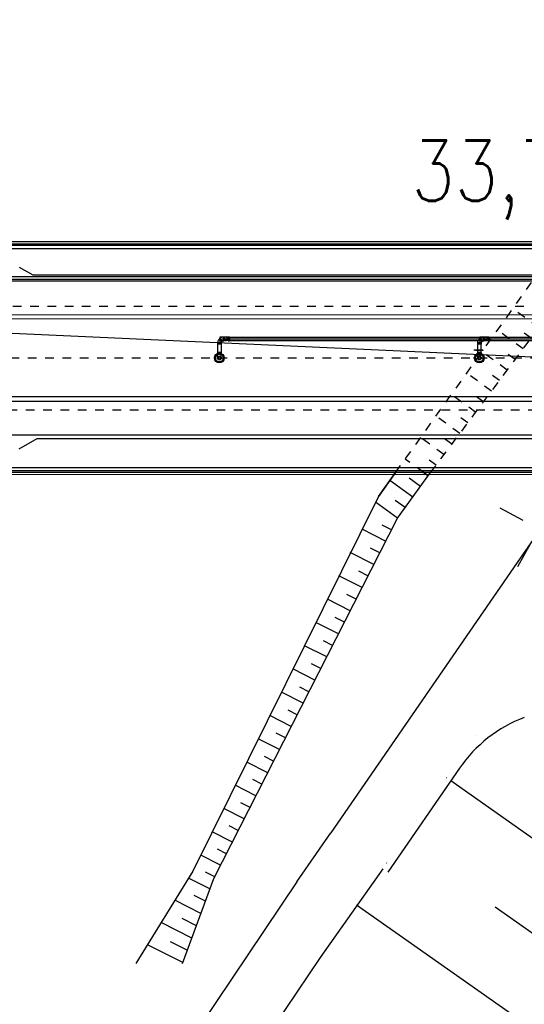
# Model space of a CAD drawing. Extents: x 0 to 1135, y 0 to 420.
# Tile 27 of 79: x 516 to 545, y 142 to 199. Entities that reach past the tile are written whole.
import ezdxf

# ---------------------------------------------------------------- set-up
doc = ezdxf.new("R2010")
doc.units = 0
doc.header["$LTSCALE"] = 2
doc.header["$MEASUREMENT"] = 0
for name, pattern in [('ACAD_ISO03W100', [0.5, 0.25, -0.25]), ('ACAD_ISO10W100W', [0.5, 0.25, -0.25]), ('AUSGEZOGEN', [0])]:
    doc.linetypes.add(name, pattern=pattern)
doc.layers.get('0').update_dxf_attribs({"color": 8, "linetype": 'AUSGEZOGEN'})
for name, color, linetype in [('Andere_Planungen', 15, 'CONTINUOUS'), ('Bahnachse', 7, 'CONTINUOUS'), ('Bestand', 8, 'CONTINUOUS'), ('BOESCHG', 8, 'AUSGEZOGEN'), ('FBRTOP', 8, 'AUSGEZOGEN'), ('Gleisachse', 7, 'CONTINUOUS'), ('GRENZL', 8, 'AUSGEZOGEN'), ('Ingenieurbauwerke', 15, 'CONTINUOUS'), ('NETZ', 250, 'AUSGEZOGEN')]:
    doc.layers.add(name, color=color, linetype=linetype)
doc.styles.add('ROMANS', font='romans.shx', dxfattribs={"width": 0.8})

# ---------------------------------------------------------------- blocks, each defined once
blk = doc.blocks.new('IKR')
at = {"color": 0}
for p, q in [((0, 1), (0, 2.5)), ((-2.5, 0), (-1, 0)), ((1, 0), (2.5, 0)), ((0, -2.5), (0, -1))]:
    blk.add_line(p, q, dxfattribs=at)
blk.add_circle((0, 0), 0.05, dxfattribs=at)
blk.add_point((0, 0), dxfattribs=at)

msp = doc.modelspace()

# ---------------------------------------------------------------- linework, layer by layer
at = {"layer": 'Andere_Planungen', "linetype": 'Continuous'}
for p, q in [((539.397, 172.168), (539.115, 172.374)), ((547.307, 171.187), (544.552, 167.191)), ((544.552, 167.191), (533.779, 151.559)), ((541.21, 155.293), (537.072, 149.289))]:
    msp.add_line(p, q, dxfattribs=at)
msp.add_arc((547.797, 150.753), 8, 110.8212, 145.4232, dxfattribs=at)
at = {"layer": 'Bahnachse', "linetype": 'ACAD_ISO10W100W'}
msp.add_line((468.305, 179.002), (556.111, 178.999), dxfattribs=at)
at = {"layer": 'Bestand', "linetype": 'ACAD_ISO03W100'}
for p, q in [((537.526, 172.374), (546.992, 185.624)), ((539.547, 172.374), (549.442, 185.623)), ((545.798, 180.745), (544.292, 181.844)), ((544.886, 179.523), (543.405, 180.603)), ((545.342, 180.134), (544.629, 180.654)), ((543.973, 178.301), (542.518, 179.362)), ((544.429, 178.912), (543.723, 179.427)), ((543.06, 177.079), (541.632, 178.121)), ((543.517, 177.69), (542.817, 178.2)), ((542.604, 176.468), (541.911, 176.973)), ((542.148, 175.857), (540.745, 176.88)), ((541.235, 174.634), (539.858, 175.639)), ((541.691, 175.246), (541.006, 175.746)), ((540.311, 173.421), (538.972, 174.398)), ((540.76, 174.037), (540.091, 174.525)), ((539.158, 172.374), (538.085, 173.157)), ((539.861, 172.805), (539.202, 173.286))]:
    msp.add_line(p, q, dxfattribs=at)
at = {"layer": 'Bestand', "linetype": 'Continuous'}
for p, q in [((536.53, 171.004), (537.526, 172.374)), ((537.526, 172.374), (536.53, 171.004)), ((537.629, 169.745), (539.547, 172.374)), ((539.412, 172.189), (539.158, 172.374)), ((538.513, 170.957), (537.194, 171.919)), ((538.962, 171.573), (538.303, 172.054)), ((536.53, 171.004), (525.822, 149.354)), ((537.629, 169.745), (536.363, 170.668)), ((538.071, 170.351), (537.505, 170.764)), ((527.033, 148.917), (537.629, 169.745)), ((536.949, 168.408), (535.588, 169.1)), ((537.289, 169.076), (536.76, 169.346)), ((536.609, 167.74), (536.08, 168.009)), ((536.269, 167.071), (534.908, 167.763)), ((535.929, 166.403), (535.399, 166.672)), ((535.588, 165.734), (534.258, 166.411)), ((534.908, 164.397), (533.593, 165.066)), ((535.248, 165.066), (534.719, 165.335)), ((534.568, 163.729), (534.039, 163.998)), ((534.228, 163.06), (532.928, 163.722)), ((533.548, 161.723), (532.263, 162.377)), ((533.888, 162.392), (533.359, 162.661)), ((532.868, 160.386), (531.598, 161.032)), ((533.208, 161.055), (532.679, 161.324)), ((532.528, 159.718), (531.999, 159.987)), ((532.188, 159.049), (530.933, 159.688)), ((531.508, 157.712), (530.268, 158.343)), ((531.848, 158.381), (531.319, 158.65)), ((531.168, 157.044), (530.638, 157.313)), ((542.185, 157.189), (542.177, 157.194)), ((530.827, 156.376), (529.603, 156.999)), ((530.487, 155.707), (529.958, 155.976)), ((530.147, 155.039), (528.938, 155.654)), ((540.462, 154.733), (540.452, 154.74)), ((529.467, 153.702), (528.273, 154.309)), ((529.807, 154.37), (529.278, 154.639)), ((552.26, 146.439), (540.706, 154.561)), ((529.127, 153.033), (528.598, 153.302)), ((528.787, 152.365), (527.608, 152.965)), ((528.447, 151.696), (527.918, 151.965)), ((538.739, 152.277), (538.726, 152.286)), ((528.107, 151.028), (526.943, 151.62)), ((531.823, 148.728), (533.779, 151.559)), ((527.427, 149.691), (526.278, 150.275)), ((527.767, 150.359), (527.238, 150.629)), ((537.016, 149.821), (537.001, 149.832)), ((525.822, 149.354), (522.543, 144.009)), ((527.087, 149.022), (526.558, 149.292)), ((536.783, 149.489), (533.182, 144.357)), ((531.823, 148.728), (523.228, 135.93)), ((525.222, 144.009), (527.033, 148.917)), ((526.813, 148.32), (525.574, 148.95)), ((526.551, 147.612), (525.897, 147.945)), ((526.29, 146.903), (524.788, 147.668)), ((547.267, 138.948), (535.276, 147.377)), ((549.76, 142.696), (543.266, 147.261)), ((525.767, 145.486), (524.001, 146.385)), ((526.028, 146.195), (525.217, 146.608)), ((525.244, 144.069), (523.214, 145.102)), ((525.506, 144.778), (524.537, 145.271)), ((533.182, 144.357), (527.46, 135.93))]:
    msp.add_line(p, q, dxfattribs=at)
at = {"layer": 'BOESCHG'}
msp.add_lwpolyline([(240.26, 195.624, 0.000002), (211.79, 195.527, 0.000005), (200.503, 195.488, 0.000082)], format="xyb", dxfattribs=at)
at = {"layer": 'FBRTOP', "const_width": 0.5}
for points in [[(159.506, 218.371, 0.000005), (172.006, 218.371, 0.000002), (185.995, 218.371, 0.000002), (197.006, 218.371, 0.000005), (209.506, 218.371, -0.000006), (222.006, 218.371, -0.000002), (236.976, 218.371, -0.000002), (247.006, 218.371)], [(250.479, 222.371, -0.000002), (263.664, 222.37, -0.000002), (272.005, 222.37, -0.000033)], [(159.506, 222.371, 0.000005), (172.006, 222.371, 0.000002), (185.995, 222.371, 0.000002), (197.006, 222.371, 0.000005), (209.506, 222.371, -0.000006), (222.006, 222.371, -0.000002), (236.976, 222.371, -0.000003), (247.006, 222.371)], [(277.692, 222.37, -0.00001), (297.005, 222.366, -0.000009), (311.07, 222.363, -0.000011), (322.006, 222.36, -0.00004), (334.506, 222.355, 0.000056), (347.007, 222.351, 0.000011), (348.74, 222.351, -0.000027), (350.474, 222.35, -0.00003), (355.78, 222.348, -0.00001), (372.005, 222.341, -0.000005), (384.506, 222.336, 0.000013), (397.006, 222.33, 0.000004), (409.506, 222.325, -0.000007), (422.006, 222.32, -0.000002), (434.506, 222.314, 0.000003), (447.005, 222.309), (481.396, 222.294, 0)], [(277.691, 218.37, -0.00001), (297.005, 218.366, -0.000009), (311.07, 218.363, -0.000011), (322.005, 218.36, -0.00004), (334.505, 218.355, 0.000056), (347.005, 218.351, 0.000011), (348.739, 218.351, -0.000027), (350.473, 218.35, -0.00003), (355.779, 218.348, -0.00001), (372.004, 218.341, -0.000005), (384.504, 218.336, 0.000013), (397.004, 218.33, 0.000004), (409.504, 218.325, -0.000007), (422.005, 218.32, -0.000002), (434.504, 218.314, 0.000003), (447.004, 218.309), (478.458, 218.295, 0)], [(250.479, 218.371, -0.000002), (263.664, 218.37, -0.000003), (272.005, 218.37, -0.000033)]]:
    msp.add_lwpolyline(points, format="xyb", dxfattribs=at)
at = {"layer": 'Gleisachse', "linetype": 'Continuous'}
for p, q in [((469.82, 181.272), (569.923, 181.266)), ((469.82, 176.772), (569.922, 176.766))]:
    msp.add_line(p, q, dxfattribs=at)
at = {"layer": 'GRENZL'}
msp.add_line((590.362, 176.991), (452.878, 183.267), dxfattribs=at)
at = {"layer": 'Ingenieurbauwerke', "linetype": 'Continuous'}
for p, q in [((513.305, 185.601), (561.596, 185.598)), ((513.305, 185.511), (597.455, 185.506)), ((513.305, 185.726), (560.704, 185.723)), ((513.305, 185.326), (597.655, 185.321)), ((515.805, 184.25), (516.585, 183.8)), ((516.585, 183.8), (555.026, 183.798)), ((513.305, 183.701), (599.655, 183.695)), ((513.305, 183.551), (599.655, 183.545)), ((513.305, 183.451), (590.555, 183.446)), ((515.074, 181.501), (545.505, 181.499)), ((527.465, 179.867), (527.245, 179.867)), ((527.245, 179.867), (527.245, 179.79)), ((527.465, 179.79), (527.245, 179.79)), ((527.255, 179.891), (527.255, 179.269)), ((527.255, 179.831), (527.455, 179.831)), ((527.255, 179.826), (527.455, 179.826)), ((527.362, 180.089), (527.32, 180.047)), ((527.384, 180.125), (527.33, 180.071)), ((527.485, 179.915), (527.33, 180.071)), ((527.433, 180.018), (527.355, 179.941)), ((527.362, 180.089), (527.504, 179.948)), ((527.362, 180.089), (527.504, 179.948)), ((527.364, 180.091), (527.505, 179.949)), ((527.366, 180.093), (527.408, 180.135)), ((527.366, 180.093), (527.507, 179.951)), ((527.366, 180.093), (527.507, 179.951)), ((527.54, 179.97), (527.384, 180.125)), ((527.385, 180.2), (527.385, 180.112)), ((527.568, 180.2), (527.385, 180.2)), ((527.409, 180.21), (527.486, 180.21)), ((527.409, 180.21), (527.409, 180.136)), ((527.514, 180.1), (527.436, 180.022)), ((527.568, 180.2), (527.445, 180.2)), ((527.445, 180.2), (527.445, 180.165)), ((527.455, 179.891), (527.455, 179.269)), ((527.504, 179.948), (527.461, 179.905)), ((527.465, 179.867), (527.465, 179.79)), ((527.54, 179.97), (527.485, 179.915)), ((527.486, 180.21), (527.486, 180.185)), ((527.507, 179.951), (527.55, 179.994)), ((527.514, 180.1), (552.505, 180.098)), ((527.514, 180.1), (527.838, 180.1)), ((527.519, 180.198), (527.517, 180.197)), ((527.521, 180.199), (527.519, 180.198)), ((527.523, 180.2), (527.521, 180.199)), ((527.525, 180.201), (527.523, 180.2)), ((527.527, 180.201), (527.525, 180.201)), ((527.529, 180.202), (527.527, 180.201)), ((527.532, 180.203), (527.529, 180.202)), ((527.534, 180.203), (527.532, 180.203)), ((527.536, 180.203), (527.534, 180.203)), ((527.538, 180.204), (527.536, 180.203)), ((527.54, 180.204), (527.538, 180.204)), ((527.542, 180.204), (527.54, 180.204)), ((527.544, 180.204), (527.542, 180.204)), ((527.593, 180.204), (527.543, 180.204)), ((527.547, 180.204), (527.544, 180.204)), ((527.592, 179.989), (527.545, 179.989)), ((527.545, 179.989), (527.547, 179.989)), ((527.549, 180.204), (527.547, 180.204)), ((527.547, 179.989), (527.549, 179.989)), ((527.551, 180.204), (527.549, 180.204)), ((527.549, 179.989), (527.552, 179.989)), ((527.553, 180.203), (527.551, 180.204)), ((527.552, 179.989), (527.554, 179.99)), ((527.555, 180.203), (527.553, 180.203)), ((527.554, 179.99), (527.556, 179.99)), ((527.557, 180.203), (527.555, 180.203)), ((527.556, 179.99), (527.558, 179.99)), ((527.559, 180.202), (527.557, 180.203)), ((527.558, 179.99), (527.56, 179.991)), ((527.562, 180.202), (527.559, 180.202)), ((527.56, 179.991), (527.562, 179.992)), ((527.564, 180.201), (527.562, 180.202)), ((527.562, 179.992), (527.564, 179.992)), ((527.566, 180.2), (527.564, 180.201)), ((527.568, 180.2), (527.564, 180.2)), ((527.579, 180), (527.564, 180)), ((527.579, 180), (527.564, 180)), ((527.564, 179.992), (527.566, 179.993)), ((527.568, 180.199), (527.566, 180.2)), ((527.566, 179.993), (527.568, 179.994)), ((527.57, 180.198), (527.568, 180.199)), ((527.568, 179.994), (527.571, 179.995)), ((527.572, 180.197), (527.57, 180.198)), ((527.571, 179.995), (527.573, 179.996)), ((527.574, 180.196), (527.572, 180.197)), ((527.573, 179.996), (527.575, 179.997)), ((527.576, 180.195), (527.574, 180.196)), ((527.575, 179.997), (527.577, 179.998)), ((527.578, 180.194), (527.576, 180.195)), ((527.577, 179.998), (527.579, 179.999)), ((527.58, 180.193), (527.578, 180.194)), ((527.579, 179.999), (527.58, 180.001)), ((527.582, 180.192), (527.58, 180.193)), ((527.58, 180.001), (527.582, 180.002)), ((527.584, 180.19), (527.582, 180.192)), ((527.582, 180.002), (527.584, 180.003)), ((527.586, 180.189), (527.584, 180.19)), ((527.584, 180.003), (527.586, 180.005)), ((527.587, 180.187), (527.586, 180.189)), ((527.586, 180.005), (527.588, 180.006)), ((527.589, 180.185), (527.587, 180.187)), ((527.588, 180.006), (527.59, 180.008)), ((527.591, 180.184), (527.589, 180.185)), ((527.592, 180.204), (527.59, 180.204)), ((527.59, 180.008), (527.591, 180.01)), ((527.593, 180.182), (527.591, 180.184)), ((527.591, 180.01), (527.593, 180.012)), ((527.594, 180.204), (527.592, 180.204)), ((527.592, 179.989), (527.594, 179.989)), ((527.594, 180.18), (527.593, 180.182)), ((527.593, 180.012), (527.595, 180.013)), ((527.596, 180.204), (527.594, 180.204)), ((527.596, 180.178), (527.594, 180.18)), ((527.594, 179.989), (527.595, 179.989)), ((527.595, 180.013), (527.597, 180.015)), ((527.595, 179.989), (527.597, 179.989)), ((527.597, 180.204), (527.596, 180.204)), ((527.598, 180.176), (527.596, 180.178)), ((527.599, 180.203), (527.597, 180.204)), ((527.597, 180.015), (527.598, 180.017)), ((527.597, 179.989), (527.599, 179.99)), ((527.599, 180.174), (527.598, 180.176)), ((527.598, 180.017), (527.6, 180.019)), ((527.601, 180.203), (527.599, 180.203)), ((527.601, 180.172), (527.599, 180.174)), ((527.599, 179.99), (527.601, 179.99)), ((527.6, 180.019), (527.601, 180.021)), ((527.603, 180.203), (527.601, 180.203)), ((527.602, 180.17), (527.601, 180.172)), ((527.601, 180.021), (527.603, 180.023)), ((527.601, 179.99), (527.603, 179.99)), ((527.604, 180.168), (527.602, 180.17)), ((527.605, 180.202), (527.603, 180.203)), ((527.603, 180.023), (527.604, 180.026)), ((527.603, 179.99), (527.605, 179.991)), ((527.605, 180.166), (527.604, 180.168)), ((527.604, 180.026), (527.606, 180.028)), ((527.607, 180.202), (527.605, 180.202)), ((527.606, 180.164), (527.605, 180.166)), ((527.605, 179.991), (527.607, 179.991)), ((527.608, 180.161), (527.606, 180.164)), ((527.606, 180.028), (527.607, 180.03)), ((527.609, 180.201), (527.607, 180.202)), ((527.607, 180.03), (527.608, 180.033)), ((527.607, 179.991), (527.609, 179.992)), ((527.609, 180.159), (527.608, 180.161)), ((527.608, 180.033), (527.609, 180.035)), ((527.611, 180.201), (527.609, 180.201)), ((527.61, 180.156), (527.609, 180.159)), ((527.609, 180.035), (527.611, 180.037)), ((527.609, 179.992), (527.611, 179.992)), ((527.611, 180.154), (527.61, 180.156)), ((527.613, 180.2), (527.611, 180.201)), ((527.613, 180.152), (527.611, 180.154)), ((527.611, 180.037), (527.612, 180.04)), ((527.611, 179.992), (527.613, 179.993)), ((527.612, 180.04), (527.613, 180.042)), ((527.615, 180.199), (527.613, 180.2)), ((527.614, 180.149), (527.613, 180.152)), ((527.613, 180.042), (527.614, 180.045)), ((527.613, 179.993), (527.615, 179.994)), ((527.624, 180.2), (527.614, 180.2)), ((527.901, 180.2), (527.614, 180.2)), ((527.615, 180.146), (527.614, 180.149)), ((527.614, 180.045), (527.615, 180.047)), ((527.616, 180.198), (527.615, 180.199)), ((527.616, 180.144), (527.615, 180.146)), ((527.615, 180.047), (527.616, 180.05)), ((527.615, 179.994), (527.616, 179.995)), ((527.618, 180.198), (527.616, 180.198)), ((527.617, 180.141), (527.616, 180.144)), ((527.616, 180.05), (527.617, 180.053)), ((527.616, 179.995), (527.618, 179.995)), ((527.617, 180.138), (527.617, 180.141)), ((527.618, 180.136), (527.617, 180.138)), ((527.617, 180.053), (527.618, 180.055)), ((527.62, 180.197), (527.618, 180.198)), ((527.619, 180.133), (527.618, 180.136)), ((527.618, 180.055), (527.619, 180.058)), ((527.618, 179.995), (527.62, 179.996)), ((527.62, 180.13), (527.619, 180.133)), ((527.619, 180.061), (527.62, 180.064)), ((527.619, 180.058), (527.619, 180.061)), ((527.622, 180.196), (527.62, 180.197)), ((527.62, 180.127), (527.62, 180.13)), ((527.621, 180.125), (527.62, 180.127)), ((527.62, 180.064), (527.621, 180.067)), ((527.62, 179.996), (527.622, 179.997)), ((527.622, 180.122), (527.621, 180.125)), ((527.621, 180.069), (527.622, 180.072)), ((527.621, 180.067), (527.621, 180.069)), ((527.624, 180.194), (527.622, 180.196)), ((527.622, 180.119), (527.622, 180.122)), ((527.622, 180.116), (527.622, 180.119)), ((527.623, 180.113), (527.622, 180.116)), ((527.622, 180.075), (527.623, 180.078)), ((527.622, 180.072), (527.622, 180.075)), ((527.622, 179.997), (527.624, 179.998)), ((527.623, 180.11), (527.623, 180.113)), ((527.623, 180.107), (527.623, 180.11)), ((527.624, 180.104), (527.623, 180.107)), ((527.623, 180.087), (527.624, 180.09)), ((527.623, 180.084), (527.623, 180.087)), ((527.623, 180.081), (527.623, 180.084)), ((527.623, 180.078), (527.623, 180.081)), ((527.625, 180.193), (527.624, 180.194)), ((527.624, 180.101), (527.624, 180.104)), ((527.624, 180.098), (527.624, 180.101)), ((527.624, 180.096), (527.624, 180.098)), ((527.624, 180.093), (527.624, 180.096)), ((527.624, 180.09), (527.624, 180.093)), ((527.624, 179.998), (527.625, 180)), ((527.627, 180.192), (527.625, 180.193)), ((527.625, 180), (527.627, 180.001)), ((527.901, 180), (527.625, 180)), ((527.629, 180.191), (527.627, 180.192)), ((527.627, 180.001), (527.629, 180.002)), ((527.631, 180.19), (527.629, 180.191)), ((527.629, 180.002), (527.631, 180.003)), ((527.632, 180.188), (527.631, 180.19)), ((527.631, 180.003), (527.632, 180.005)), ((527.634, 180.187), (527.632, 180.188)), ((527.632, 180.005), (527.634, 180.006)), ((527.636, 180.185), (527.634, 180.187)), ((527.634, 180.006), (527.636, 180.008)), ((527.637, 180.184), (527.636, 180.185)), ((527.636, 180.008), (527.637, 180.009)), ((527.639, 180.182), (527.637, 180.184)), ((527.637, 180.009), (527.639, 180.011)), ((527.64, 180.181), (527.639, 180.182)), ((527.639, 180.011), (527.64, 180.012)), ((527.642, 180.179), (527.64, 180.181)), ((527.64, 180.012), (527.642, 180.014)), ((527.643, 180.177), (527.642, 180.179)), ((527.642, 180.014), (527.643, 180.016)), ((527.645, 180.176), (527.643, 180.177)), ((527.643, 180.016), (527.645, 180.017)), ((527.646, 180.174), (527.645, 180.176)), ((527.645, 180.017), (527.646, 180.019)), ((527.648, 180.172), (527.646, 180.174)), ((527.646, 180.019), (527.647, 180.021)), ((527.647, 180.021), (527.649, 180.023)), ((527.649, 180.17), (527.648, 180.172)), ((527.65, 180.168), (527.649, 180.17)), ((527.649, 180.023), (527.65, 180.025)), ((527.651, 180.166), (527.65, 180.168)), ((527.65, 180.025), (527.651, 180.027)), ((527.653, 180.164), (527.651, 180.166)), ((527.651, 180.027), (527.653, 180.029)), ((527.654, 180.162), (527.653, 180.164)), ((527.653, 180.029), (527.654, 180.031)), ((527.655, 180.16), (527.654, 180.162)), ((527.654, 180.031), (527.655, 180.033)), ((527.656, 180.158), (527.655, 180.16)), ((527.655, 180.033), (527.656, 180.035)), ((527.657, 180.155), (527.656, 180.158)), ((527.656, 180.035), (527.657, 180.038)), ((527.658, 180.153), (527.657, 180.155)), ((527.657, 180.038), (527.658, 180.04)), ((527.659, 180.151), (527.658, 180.153)), ((527.658, 180.04), (527.659, 180.042)), ((527.66, 180.149), (527.659, 180.151)), ((527.659, 180.042), (527.66, 180.044)), ((527.661, 180.146), (527.66, 180.149)), ((527.66, 180.044), (527.661, 180.047)), ((527.662, 180.144), (527.661, 180.146)), ((527.661, 180.047), (527.662, 180.049)), ((527.663, 180.141), (527.662, 180.144)), ((527.662, 180.049), (527.663, 180.051)), ((527.664, 180.139), (527.663, 180.141)), ((527.663, 180.051), (527.664, 180.054)), ((527.664, 180.137), (527.664, 180.139)), ((527.665, 180.134), (527.664, 180.137)), ((527.664, 180.056), (527.665, 180.059)), ((527.664, 180.054), (527.664, 180.056)), ((527.666, 180.132), (527.665, 180.134)), ((527.665, 180.059), (527.666, 180.061)), ((527.666, 180.129), (527.666, 180.132)), ((527.667, 180.127), (527.666, 180.129)), ((527.666, 180.064), (527.667, 180.066)), ((527.666, 180.061), (527.666, 180.064)), ((527.668, 180.124), (527.667, 180.127)), ((527.667, 180.069), (527.668, 180.072)), ((527.667, 180.066), (527.667, 180.069)), ((527.668, 180.121), (527.668, 180.124)), ((527.668, 180.119), (527.668, 180.121)), ((527.669, 180.116), (527.668, 180.119)), ((527.668, 180.074), (527.669, 180.077)), ((527.668, 180.072), (527.668, 180.074)), ((527.669, 180.114), (527.669, 180.116)), ((527.669, 180.111), (527.669, 180.114)), ((527.67, 180.108), (527.669, 180.111)), ((527.669, 180.082), (527.67, 180.085)), ((527.669, 180.079), (527.669, 180.082)), ((527.669, 180.077), (527.669, 180.079)), ((527.67, 180.106), (527.67, 180.108)), ((527.67, 180.103), (527.67, 180.106)), ((527.67, 180.1), (527.67, 180.103)), ((527.67, 180.098), (527.67, 180.1)), ((527.67, 180.095), (527.67, 180.098)), ((527.67, 180.092), (527.67, 180.095)), ((527.67, 180.09), (527.67, 180.092)), ((527.67, 180.087), (527.67, 180.09)), ((527.67, 180.085), (527.67, 180.087)), ((527.691, 180.199), (527.688, 180.199)), ((527.688, 179.999), (527.691, 179.999)), ((527.695, 180.199), (527.691, 180.199)), ((527.691, 179.999), (527.695, 179.999)), ((527.698, 180.199), (527.695, 180.199)), ((527.695, 179.999), (527.698, 180)), ((527.702, 180.199), (527.698, 180.199)), ((527.698, 180), (527.702, 180)), ((527.705, 180.199), (527.702, 180.199)), ((527.702, 180), (527.705, 180)), ((527.708, 180.198), (527.705, 180.199)), ((527.705, 180), (527.708, 180)), ((527.712, 180.198), (527.708, 180.198)), ((527.708, 180), (527.712, 180.001)), ((527.715, 180.197), (527.712, 180.198)), ((527.712, 180.001), (527.715, 180.001)), ((527.719, 180.197), (527.715, 180.197)), ((527.715, 180.001), (527.719, 180.002)), ((527.722, 180.196), (527.719, 180.197)), ((527.719, 180.002), (527.722, 180.002)), ((527.725, 180.196), (527.722, 180.196)), ((527.722, 180.002), (527.725, 180.003)), ((527.729, 180.195), (527.725, 180.196)), ((527.725, 180.003), (527.729, 180.004)), ((527.732, 180.194), (527.729, 180.195)), ((527.729, 180.004), (527.732, 180.004)), ((527.735, 180.193), (527.732, 180.194)), ((527.732, 180.004), (527.735, 180.005)), ((527.739, 180.193), (527.735, 180.193)), ((527.735, 180.005), (527.739, 180.006)), ((527.742, 180.192), (527.739, 180.193)), ((527.739, 180.006), (527.742, 180.007)), ((527.745, 180.191), (527.742, 180.192)), ((527.742, 180.007), (527.745, 180.008)), ((527.748, 180.19), (527.745, 180.191)), ((527.745, 180.008), (527.748, 180.009)), ((527.751, 180.189), (527.748, 180.19)), ((527.748, 180.009), (527.751, 180.01)), ((527.754, 180.187), (527.751, 180.189)), ((527.751, 180.01), (527.754, 180.011)), ((527.757, 180.186), (527.754, 180.187)), ((527.754, 180.011), (527.757, 180.012)), ((527.76, 180.185), (527.757, 180.186)), ((527.757, 180.012), (527.76, 180.014)), ((527.763, 180.184), (527.76, 180.185)), ((527.76, 180.014), (527.763, 180.015)), ((527.766, 180.182), (527.763, 180.184)), ((527.763, 180.015), (527.766, 180.016)), ((527.769, 180.181), (527.766, 180.182)), ((527.766, 180.016), (527.769, 180.018)), ((527.772, 180.18), (527.769, 180.181)), ((527.769, 180.018), (527.772, 180.019)), ((527.775, 180.178), (527.772, 180.18)), ((527.772, 180.019), (527.775, 180.021)), ((527.777, 180.177), (527.775, 180.178)), ((527.775, 180.021), (527.777, 180.022)), ((527.78, 180.175), (527.777, 180.177)), ((527.777, 180.022), (527.78, 180.024)), ((527.783, 180.173), (527.78, 180.175)), ((527.78, 180.024), (527.783, 180.025)), ((527.785, 180.172), (527.783, 180.173)), ((527.783, 180.025), (527.785, 180.027)), ((527.788, 180.17), (527.785, 180.172)), ((527.785, 180.027), (527.788, 180.029)), ((527.79, 180.168), (527.788, 180.17)), ((527.788, 180.029), (527.79, 180.03)), ((527.792, 180.166), (527.79, 180.168)), ((527.79, 180.03), (527.792, 180.032)), ((527.795, 180.165), (527.792, 180.166)), ((527.792, 180.032), (527.795, 180.034)), ((527.797, 180.163), (527.795, 180.165)), ((527.795, 180.034), (527.797, 180.036)), ((527.799, 180.161), (527.797, 180.163)), ((527.797, 180.036), (527.799, 180.038)), ((527.801, 180.159), (527.799, 180.161)), ((527.799, 180.038), (527.801, 180.04)), ((527.803, 180.157), (527.801, 180.159)), ((527.801, 180.04), (527.803, 180.042)), ((527.805, 180.155), (527.803, 180.157)), ((527.803, 180.042), (527.805, 180.044)), ((527.807, 180.153), (527.805, 180.155)), ((527.805, 180.044), (527.807, 180.046)), ((527.809, 180.151), (527.807, 180.153)), ((527.807, 180.046), (527.809, 180.048)), ((527.811, 180.149), (527.809, 180.151)), ((527.809, 180.048), (527.811, 180.05)), ((527.812, 180.146), (527.811, 180.149)), ((527.811, 180.05), (527.812, 180.052)), ((527.814, 180.144), (527.812, 180.146)), ((527.812, 180.052), (527.814, 180.054)), ((527.815, 180.142), (527.814, 180.144)), ((527.814, 180.054), (527.815, 180.057)), ((527.817, 180.14), (527.815, 180.142)), ((527.815, 180.057), (527.817, 180.059)), ((527.818, 180.138), (527.817, 180.14)), ((527.817, 180.059), (527.818, 180.061)), ((527.819, 180.135), (527.818, 180.138)), ((527.818, 180.061), (527.819, 180.063)), ((527.821, 180.133), (527.819, 180.135)), ((527.819, 180.063), (527.821, 180.066)), ((527.822, 180.131), (527.821, 180.133)), ((527.821, 180.066), (527.822, 180.068)), ((527.823, 180.128), (527.822, 180.131)), ((527.822, 180.068), (527.823, 180.07)), ((527.824, 180.126), (527.823, 180.128)), ((527.823, 180.07), (527.824, 180.073)), ((527.825, 180.124), (527.824, 180.126)), ((527.824, 180.073), (527.825, 180.075)), ((527.825, 180.121), (527.825, 180.124)), ((527.826, 180.119), (527.825, 180.121)), ((527.825, 180.077), (527.826, 180.08)), ((527.825, 180.075), (527.825, 180.077)), ((527.827, 180.116), (527.826, 180.119)), ((527.826, 180.08), (527.827, 180.082)), ((527.827, 180.114), (527.827, 180.116)), ((527.828, 180.112), (527.827, 180.114)), ((527.827, 180.085), (527.828, 180.087)), ((527.827, 180.082), (527.827, 180.085)), ((527.828, 180.109), (527.828, 180.112)), ((527.829, 180.107), (527.828, 180.109)), ((527.828, 180.09), (527.829, 180.092)), ((527.828, 180.087), (527.828, 180.09)), ((527.829, 180.104), (527.829, 180.107)), ((527.829, 180.102), (527.829, 180.104)), ((527.829, 180.099), (527.829, 180.102)), ((527.829, 180.097), (527.829, 180.099)), ((527.829, 180.094), (527.829, 180.097)), ((527.829, 180.092), (527.829, 180.094)), ((527.865, 180.21), (527.865, 179.99)), ((527.865, 180.21), (527.942, 180.21)), ((527.865, 179.99), (527.942, 179.99)), ((527.901, 180.2), (542.568, 180.199)), ((527.901, 180.2), (527.901, 180)), ((527.901, 180), (542.284, 179.999)), ((527.942, 180.21), (527.942, 179.99)), ((542.245, 179.866), (542.245, 179.789)), ((542.465, 179.866), (542.245, 179.866)), ((542.465, 179.789), (542.245, 179.789)), ((542.255, 179.89), (542.255, 179.268)), ((542.255, 179.83), (542.455, 179.83)), ((542.255, 179.825), (542.455, 179.825)), ((542.362, 180.088), (542.32, 180.046)), ((542.384, 180.124), (542.33, 180.07)), ((542.485, 179.914), (542.33, 180.07)), ((542.433, 180.018), (542.355, 179.94)), ((542.362, 180.088), (542.504, 179.947)), ((542.362, 180.088), (542.504, 179.947)), ((542.364, 180.09), (542.505, 179.949)), ((542.366, 180.092), (542.408, 180.134)), ((542.366, 180.092), (542.507, 179.95)), ((542.366, 180.092), (542.507, 179.95)), ((542.54, 179.969), (542.384, 180.124)), ((542.568, 180.199), (542.385, 180.199)), ((542.409, 180.209), (542.409, 180.135)), ((542.409, 180.209), (542.486, 180.209)), ((542.514, 180.099), (542.436, 180.021)), ((542.445, 180.199), (542.445, 180.164)), ((542.568, 180.199), (542.445, 180.199)), ((542.455, 179.89), (542.455, 179.268)), ((542.504, 179.947), (542.461, 179.904)), ((542.465, 179.866), (542.465, 179.789)), ((542.54, 179.969), (542.485, 179.914)), ((542.486, 180.209), (542.486, 180.185)), ((542.507, 179.95), (542.55, 179.993)), ((542.514, 180.099), (542.838, 180.099)), ((542.519, 180.198), (542.517, 180.197)), ((542.521, 180.199), (542.519, 180.198)), ((542.523, 180.2), (542.521, 180.199)), ((542.525, 180.201), (542.523, 180.2)), ((542.527, 180.201), (542.525, 180.201)), ((542.529, 180.202), (542.527, 180.201)), ((542.532, 180.203), (542.529, 180.202)), ((542.534, 180.203), (542.532, 180.203)), ((542.536, 180.203), (542.534, 180.203)), ((542.538, 180.204), (542.536, 180.203)), ((542.54, 180.204), (542.538, 180.204)), ((542.542, 180.204), (542.54, 180.204)), ((542.544, 180.204), (542.542, 180.204)), ((542.593, 180.204), (542.543, 180.204)), ((542.547, 180.204), (542.544, 180.204)), ((542.545, 179.989), (542.547, 179.989)), ((542.592, 179.988), (542.545, 179.988)), ((542.549, 180.204), (542.547, 180.204)), ((542.547, 179.989), (542.549, 179.989)), ((542.551, 180.204), (542.549, 180.204)), ((542.549, 179.989), (542.552, 179.989)), ((542.553, 180.203), (542.551, 180.204)), ((542.552, 179.989), (542.554, 179.99)), ((542.555, 180.203), (542.553, 180.203)), ((542.554, 179.99), (542.556, 179.99)), ((542.557, 180.203), (542.555, 180.203)), ((542.556, 179.99), (542.558, 179.99)), ((542.559, 180.202), (542.557, 180.203)), ((542.558, 179.99), (542.56, 179.991)), ((542.562, 180.202), (542.559, 180.202)), ((542.56, 179.991), (542.562, 179.992)), ((542.564, 180.201), (542.562, 180.202)), ((542.562, 179.992), (542.564, 179.992)), ((542.566, 180.2), (542.564, 180.201)), ((542.568, 180.199), (542.564, 180.199)), ((542.579, 179.999), (542.564, 179.999)), ((542.579, 179.999), (542.564, 179.999)), ((542.564, 179.992), (542.566, 179.993)), ((542.568, 180.199), (542.566, 180.2)), ((542.566, 179.993), (542.568, 179.994)), ((542.57, 180.198), (542.568, 180.199)), ((542.568, 179.994), (542.571, 179.995)), ((542.572, 180.197), (542.57, 180.198)), ((542.571, 179.995), (542.573, 179.996)), ((542.574, 180.196), (542.572, 180.197)), ((542.573, 179.996), (542.575, 179.997)), ((542.576, 180.195), (542.574, 180.196)), ((542.575, 179.997), (542.577, 179.998)), ((542.578, 180.194), (542.576, 180.195)), ((542.577, 179.998), (542.579, 179.999)), ((542.58, 180.192), (542.578, 180.194)), ((542.579, 179.999), (542.58, 180.001)), ((542.582, 180.191), (542.58, 180.192)), ((542.58, 180.001), (542.582, 180.002)), ((542.584, 180.189), (542.582, 180.191)), ((542.582, 180.002), (542.584, 180.003)), ((542.586, 180.189), (542.584, 180.189)), ((542.584, 180.003), (542.586, 180.005)), ((542.587, 180.186), (542.586, 180.189)), ((542.586, 180.005), (542.588, 180.005)), ((542.589, 180.184), (542.587, 180.186)), ((542.588, 180.005), (542.59, 180.007)), ((542.591, 180.183), (542.589, 180.184)), ((542.592, 180.204), (542.59, 180.204)), ((542.59, 180.007), (542.591, 180.009)), ((542.593, 180.181), (542.591, 180.183)), ((542.591, 180.009), (542.593, 180.011)), ((542.594, 180.204), (542.592, 180.204)), ((542.592, 179.989), (542.594, 179.989)), ((542.594, 180.18), (542.593, 180.181)), ((542.593, 180.011), (542.595, 180.013)), ((542.596, 180.204), (542.594, 180.204)), ((542.596, 180.178), (542.594, 180.18)), ((542.594, 179.989), (542.595, 179.989)), ((542.595, 180.013), (542.597, 180.015)), ((542.595, 179.989), (542.597, 179.989)), ((542.597, 180.204), (542.596, 180.204)), ((542.598, 180.176), (542.596, 180.178)), ((542.599, 180.203), (542.597, 180.204)), ((542.597, 180.015), (542.598, 180.017)), ((542.597, 179.989), (542.599, 179.99)), ((542.599, 180.174), (542.598, 180.176)), ((542.598, 180.017), (542.6, 180.018)), ((542.601, 180.203), (542.599, 180.203)), ((542.601, 180.171), (542.599, 180.174)), ((542.599, 179.99), (542.601, 179.99)), ((542.6, 180.018), (542.601, 180.02)), ((542.603, 180.203), (542.601, 180.203)), ((542.602, 180.169), (542.601, 180.171)), ((542.601, 180.02), (542.603, 180.023)), ((542.601, 179.99), (542.603, 179.99)), ((542.604, 180.167), (542.602, 180.169)), ((542.605, 180.202), (542.603, 180.203)), ((542.603, 180.023), (542.604, 180.026)), ((542.603, 179.99), (542.605, 179.991)), ((542.605, 180.165), (542.604, 180.167)), ((542.604, 180.026), (542.606, 180.028)), ((542.607, 180.202), (542.605, 180.202)), ((542.606, 180.164), (542.605, 180.165)), ((542.605, 179.991), (542.607, 179.991)), ((542.608, 180.161), (542.606, 180.164)), ((542.606, 180.028), (542.607, 180.03)), ((542.609, 180.201), (542.607, 180.202)), ((542.607, 180.03), (542.608, 180.033)), ((542.607, 179.991), (542.609, 179.992)), ((542.609, 180.159), (542.608, 180.161)), ((542.608, 180.033), (542.609, 180.035)), ((542.611, 180.201), (542.609, 180.201)), ((542.61, 180.156), (542.609, 180.159)), ((542.609, 180.035), (542.611, 180.037)), ((542.609, 179.992), (542.611, 179.992)), ((542.611, 180.154), (542.61, 180.156)), ((542.613, 180.2), (542.611, 180.201)), ((542.613, 180.152), (542.611, 180.154)), ((542.611, 180.037), (542.612, 180.039)), ((542.611, 179.992), (542.613, 179.993)), ((542.612, 180.039), (542.613, 180.041)), ((542.615, 180.199), (542.613, 180.2)), ((542.614, 180.148), (542.613, 180.152)), ((542.613, 180.041), (542.614, 180.045)), ((542.613, 179.993), (542.615, 179.994)), ((542.614, 180.199), (552.505, 180.198)), ((542.901, 180.199), (542.614, 180.199)), ((542.624, 180.199), (542.614, 180.199)), ((542.615, 180.145), (542.614, 180.148)), ((542.614, 180.045), (542.615, 180.047)), ((542.616, 180.198), (542.615, 180.199)), ((542.616, 180.143), (542.615, 180.145)), ((542.615, 180.047), (542.616, 180.05)), ((542.615, 179.994), (542.616, 179.995)), ((542.618, 180.198), (542.616, 180.198)), ((542.617, 180.141), (542.616, 180.143)), ((542.616, 180.05), (542.617, 180.053)), ((542.616, 179.995), (542.618, 179.995)), ((542.617, 180.138), (542.617, 180.141)), ((542.618, 180.136), (542.617, 180.138)), ((542.617, 180.053), (542.618, 180.055)), ((542.62, 180.197), (542.618, 180.198)), ((542.619, 180.133), (542.618, 180.136)), ((542.618, 180.055), (542.619, 180.058)), ((542.618, 179.995), (542.62, 179.996)), ((542.62, 180.13), (542.619, 180.133)), ((542.619, 180.06), (542.62, 180.064)), ((542.619, 180.058), (542.619, 180.06)), ((542.622, 180.196), (542.62, 180.197)), ((542.62, 180.127), (542.62, 180.13)), ((542.621, 180.125), (542.62, 180.127)), ((542.62, 180.064), (542.621, 180.067)), ((542.62, 179.996), (542.622, 179.997)), ((542.622, 180.122), (542.621, 180.125)), ((542.621, 180.069), (542.622, 180.072)), ((542.621, 180.067), (542.621, 180.069)), ((542.624, 180.194), (542.622, 180.196)), ((542.622, 180.118), (542.622, 180.122)), ((542.622, 180.115), (542.622, 180.118)), ((542.623, 180.113), (542.622, 180.115)), ((542.622, 180.075), (542.623, 180.078)), ((542.622, 180.072), (542.622, 180.075)), ((542.622, 179.997), (542.624, 179.998)), ((542.623, 180.11), (542.623, 180.113)), ((542.623, 180.107), (542.623, 180.11)), ((542.624, 180.104), (542.623, 180.107)), ((542.623, 180.086), (542.624, 180.089)), ((542.623, 180.084), (542.623, 180.086)), ((542.623, 180.081), (542.623, 180.084)), ((542.623, 180.078), (542.623, 180.081)), ((542.625, 180.192), (542.624, 180.194)), ((542.624, 180.101), (542.624, 180.104)), ((542.624, 180.098), (542.624, 180.101)), ((542.624, 180.096), (542.624, 180.098)), ((542.624, 180.093), (542.624, 180.096)), ((542.624, 180.089), (542.624, 180.093)), ((542.624, 179.998), (542.625, 180)), ((542.627, 180.191), (542.625, 180.192)), ((542.625, 180), (542.627, 180.001)), ((542.625, 179.999), (552.505, 179.998)), ((542.901, 179.999), (542.625, 179.999)), ((542.629, 180.19), (542.627, 180.191)), ((542.627, 180.001), (542.629, 180.002)), ((542.631, 180.189), (542.629, 180.19)), ((542.629, 180.002), (542.631, 180.003)), ((542.632, 180.188), (542.631, 180.189)), ((542.631, 180.003), (542.632, 180.005)), ((542.634, 180.186), (542.632, 180.188)), ((542.632, 180.005), (542.634, 180.005)), ((542.636, 180.184), (542.634, 180.186)), ((542.634, 180.005), (542.636, 180.007)), ((542.637, 180.183), (542.636, 180.184)), ((542.636, 180.007), (542.637, 180.008)), ((542.639, 180.181), (542.637, 180.183)), ((542.637, 180.008), (542.639, 180.01)), ((542.64, 180.18), (542.639, 180.181)), ((542.639, 180.01), (542.64, 180.011)), ((542.642, 180.179), (542.64, 180.18)), ((542.64, 180.011), (542.642, 180.013)), ((542.643, 180.176), (542.642, 180.179)), ((542.642, 180.013), (542.643, 180.015)), ((542.645, 180.176), (542.643, 180.176)), ((542.643, 180.015), (542.645, 180.017)), ((542.646, 180.174), (542.645, 180.176)), ((542.645, 180.017), (542.646, 180.018)), ((542.648, 180.171), (542.646, 180.174)), ((542.646, 180.018), (542.647, 180.02)), ((542.647, 180.02), (542.649, 180.023)), ((542.649, 180.169), (542.648, 180.171)), ((542.65, 180.167), (542.649, 180.169)), ((542.649, 180.023), (542.65, 180.024)), ((542.651, 180.165), (542.65, 180.167)), ((542.65, 180.024), (542.651, 180.026)), ((542.653, 180.164), (542.651, 180.165)), ((542.651, 180.026), (542.653, 180.028)), ((542.654, 180.162), (542.653, 180.164)), ((542.653, 180.028), (542.654, 180.031)), ((542.655, 180.16), (542.654, 180.162)), ((542.654, 180.031), (542.655, 180.033)), ((542.656, 180.158), (542.655, 180.16)), ((542.655, 180.033), (542.656, 180.035)), ((542.657, 180.154), (542.656, 180.158)), ((542.656, 180.035), (542.657, 180.037)), ((542.658, 180.152), (542.657, 180.154)), ((542.657, 180.037), (542.658, 180.039)), ((542.659, 180.15), (542.658, 180.152)), ((542.658, 180.039), (542.659, 180.041)), ((542.66, 180.148), (542.659, 180.15)), ((542.659, 180.041), (542.66, 180.043)), ((542.661, 180.145), (542.66, 180.148)), ((542.66, 180.043), (542.661, 180.047)), ((542.662, 180.143), (542.661, 180.145)), ((542.661, 180.047), (542.662, 180.049)), ((542.663, 180.141), (542.662, 180.143)), ((542.662, 180.049), (542.663, 180.051)), ((542.664, 180.139), (542.663, 180.141)), ((542.663, 180.051), (542.664, 180.053)), ((542.664, 180.137), (542.664, 180.139)), ((542.665, 180.134), (542.664, 180.137)), ((542.664, 180.056), (542.665, 180.058)), ((542.664, 180.053), (542.664, 180.056)), ((542.666, 180.132), (542.665, 180.134)), ((542.665, 180.058), (542.666, 180.06)), ((542.666, 180.129), (542.666, 180.132)), ((542.667, 180.127), (542.666, 180.129)), ((542.666, 180.064), (542.667, 180.065)), ((542.666, 180.06), (542.666, 180.064)), ((542.668, 180.123), (542.667, 180.127)), ((542.667, 180.069), (542.668, 180.072)), ((542.667, 180.065), (542.667, 180.069)), ((542.668, 180.12), (542.668, 180.123)), ((542.668, 180.118), (542.668, 180.12)), ((542.669, 180.115), (542.668, 180.118)), ((542.668, 180.074), (542.669, 180.076)), ((542.668, 180.072), (542.668, 180.074)), ((542.669, 180.113), (542.669, 180.115)), ((542.669, 180.111), (542.669, 180.113)), ((542.67, 180.108), (542.669, 180.111)), ((542.669, 180.081), (542.67, 180.084)), ((542.669, 180.079), (542.669, 180.081)), ((542.669, 180.076), (542.669, 180.079)), ((542.67, 180.106), (542.67, 180.108)), ((542.67, 180.103), (542.67, 180.106)), ((542.67, 180.1), (542.67, 180.103)), ((542.67, 180.098), (542.67, 180.1)), ((542.67, 180.095), (542.67, 180.098)), ((542.67, 180.091), (542.67, 180.095)), ((542.67, 180.089), (542.67, 180.091)), ((542.67, 180.086), (542.67, 180.089)), ((542.67, 180.084), (542.67, 180.086)), ((542.691, 180.199), (542.688, 180.199)), ((542.688, 179.999), (542.691, 179.999)), ((542.695, 180.199), (542.691, 180.199)), ((542.691, 179.999), (542.695, 179.999)), ((542.698, 180.199), (542.695, 180.199)), ((542.695, 179.999), (542.698, 180)), ((542.702, 180.199), (542.698, 180.199)), ((542.698, 180), (542.702, 180)), ((542.705, 180.199), (542.702, 180.199)), ((542.702, 180), (542.705, 180)), ((542.708, 180.198), (542.705, 180.199)), ((542.705, 180), (542.708, 180)), ((542.712, 180.198), (542.708, 180.198)), ((542.708, 180), (542.712, 180.001)), ((542.715, 180.197), (542.712, 180.198)), ((542.712, 180.001), (542.715, 180.001)), ((542.719, 180.197), (542.715, 180.197)), ((542.715, 180.001), (542.719, 180.002)), ((542.722, 180.196), (542.719, 180.197)), ((542.719, 180.002), (542.722, 180.002)), ((542.725, 180.196), (542.722, 180.196)), ((542.722, 180.002), (542.725, 180.003)), ((542.729, 180.195), (542.725, 180.196)), ((542.725, 180.003), (542.729, 180.004)), ((542.732, 180.194), (542.729, 180.195)), ((542.729, 180.004), (542.732, 180.004)), ((542.735, 180.192), (542.732, 180.194)), ((542.732, 180.004), (542.735, 180.005)), ((542.739, 180.192), (542.735, 180.192)), ((542.735, 180.005), (542.739, 180.005)), ((542.742, 180.191), (542.739, 180.192)), ((542.739, 180.005), (542.742, 180.006)), ((542.745, 180.19), (542.742, 180.191)), ((542.742, 180.006), (542.745, 180.007)), ((542.748, 180.189), (542.745, 180.19)), ((542.745, 180.007), (542.748, 180.008)), ((542.751, 180.188), (542.748, 180.189)), ((542.748, 180.008), (542.751, 180.009)), ((542.754, 180.186), (542.751, 180.188)), ((542.751, 180.009), (542.754, 180.01)), ((542.757, 180.185), (542.754, 180.186)), ((542.754, 180.01), (542.757, 180.011)), ((542.76, 180.184), (542.757, 180.185)), ((542.757, 180.011), (542.76, 180.013)), ((542.763, 180.183), (542.76, 180.184)), ((542.76, 180.013), (542.763, 180.014)), ((542.766, 180.181), (542.763, 180.183)), ((542.763, 180.014), (542.766, 180.015)), ((542.769, 180.18), (542.766, 180.181)), ((542.766, 180.015), (542.769, 180.017)), ((542.772, 180.179), (542.769, 180.18)), ((542.769, 180.017), (542.772, 180.018)), ((542.775, 180.177), (542.772, 180.179)), ((542.772, 180.018), (542.775, 180.02)), ((542.777, 180.176), (542.775, 180.177)), ((542.775, 180.02), (542.777, 180.021)), ((542.78, 180.174), (542.777, 180.176)), ((542.777, 180.021), (542.78, 180.023)), ((542.783, 180.172), (542.78, 180.174)), ((542.78, 180.023), (542.783, 180.024)), ((542.785, 180.171), (542.783, 180.172)), ((542.783, 180.024), (542.785, 180.026)), ((542.788, 180.169), (542.785, 180.171)), ((542.785, 180.026), (542.788, 180.028)), ((542.79, 180.167), (542.788, 180.169)), ((542.788, 180.028), (542.79, 180.029)), ((542.792, 180.165), (542.79, 180.167)), ((542.79, 180.029), (542.792, 180.031)), ((542.795, 180.164), (542.792, 180.165)), ((542.792, 180.031), (542.795, 180.033)), ((542.797, 180.162), (542.795, 180.164)), ((542.795, 180.033), (542.797, 180.035)), ((542.799, 180.16), (542.797, 180.162)), ((542.797, 180.035), (542.799, 180.037)), ((542.801, 180.158), (542.799, 180.16)), ((542.799, 180.037), (542.801, 180.039)), ((542.803, 180.156), (542.801, 180.158)), ((542.801, 180.039), (542.803, 180.041)), ((542.805, 180.154), (542.803, 180.156)), ((542.803, 180.041), (542.805, 180.043)), ((542.807, 180.152), (542.805, 180.154)), ((542.805, 180.043), (542.807, 180.045)), ((542.809, 180.15), (542.807, 180.152)), ((542.807, 180.045), (542.809, 180.047)), ((542.811, 180.148), (542.809, 180.15)), ((542.809, 180.047), (542.811, 180.049)), ((542.812, 180.145), (542.811, 180.148)), ((542.811, 180.049), (542.812, 180.051)), ((542.814, 180.143), (542.812, 180.145)), ((542.812, 180.051), (542.814, 180.053)), ((542.815, 180.141), (542.814, 180.143)), ((542.814, 180.053), (542.815, 180.056)), ((542.817, 180.139), (542.815, 180.141)), ((542.815, 180.056), (542.817, 180.058)), ((542.818, 180.137), (542.817, 180.139)), ((542.817, 180.058), (542.818, 180.06)), ((542.819, 180.134), (542.818, 180.137)), ((542.818, 180.06), (542.819, 180.062)), ((542.821, 180.132), (542.819, 180.134)), ((542.819, 180.062), (542.821, 180.065)), ((542.822, 180.13), (542.821, 180.132)), ((542.821, 180.065), (542.822, 180.067)), ((542.823, 180.127), (542.822, 180.13)), ((542.822, 180.067), (542.823, 180.069)), ((542.824, 180.125), (542.823, 180.127)), ((542.823, 180.069), (542.824, 180.072)), ((542.825, 180.123), (542.824, 180.125)), ((542.824, 180.072), (542.825, 180.074)), ((542.825, 180.12), (542.825, 180.123)), ((542.826, 180.118), (542.825, 180.12)), ((542.825, 180.076), (542.826, 180.079)), ((542.825, 180.074), (542.825, 180.076)), ((542.827, 180.115), (542.826, 180.118)), ((542.826, 180.079), (542.827, 180.081)), ((542.827, 180.113), (542.827, 180.115)), ((542.828, 180.111), (542.827, 180.113)), ((542.827, 180.084), (542.828, 180.086)), ((542.827, 180.081), (542.827, 180.084)), ((542.828, 180.108), (542.828, 180.111)), ((542.829, 180.106), (542.828, 180.108)), ((542.828, 180.089), (542.829, 180.091)), ((542.828, 180.086), (542.828, 180.089)), ((542.829, 180.103), (542.829, 180.106)), ((542.829, 180.101), (542.829, 180.103)), ((542.829, 180.098), (542.829, 180.101)), ((542.829, 180.096), (542.829, 180.098)), ((542.829, 180.093), (542.829, 180.096)), ((542.829, 180.091), (542.829, 180.093)), ((542.865, 180.209), (542.942, 180.209)), ((542.865, 180.209), (542.865, 179.989)), ((542.865, 179.989), (542.942, 179.989)), ((542.901, 180.199), (542.901, 179.999)), ((542.942, 180.209), (542.942, 179.989)), ((527.465, 179.31), (527.245, 179.31)), ((527.245, 179.31), (527.245, 179.233)), ((527.465, 179.233), (527.245, 179.233)), ((527.255, 179.274), (527.455, 179.274)), ((527.455, 179.269), (527.255, 179.269)), ((527.255, 179), (527.255, 179.269)), ((527.455, 179), (527.455, 179.269)), ((527.465, 179.31), (527.465, 179.233)), ((542.543, 179.449), (542.047, 179.449)), ((542.155, 179.429), (542.155, 179.469)), ((542.155, 179.469), (542.555, 179.469)), ((542.555, 179.429), (542.155, 179.429)), ((542.245, 179.309), (542.245, 179.232)), ((542.465, 179.309), (542.245, 179.309)), ((542.465, 179.232), (542.245, 179.232)), ((542.255, 179.273), (542.455, 179.273)), ((542.255, 178.999), (542.255, 179.268)), ((542.455, 179.268), (542.255, 179.268)), ((542.455, 178.999), (542.455, 179.268)), ((542.465, 179.309), (542.465, 179.232)), ((542.555, 179.469), (542.555, 179.429)), ((511.537, 176.501), (545.504, 176.499)), ((513.305, 174.551), (590.555, 174.546)), ((515.805, 173.75), (516.844, 174.35)), ((516.844, 174.35), (554.766, 174.348)), ((513.305, 172.676), (597.655, 172.671)), ((513.305, 172.491), (597.455, 172.486)), ((513.305, 172.401), (597.455, 172.396)), ((513.305, 172.276), (597.655, 172.271))]:
    msp.add_line(p, q, dxfattribs=at)
at = {"layer": 'Ingenieurbauwerke', "linetype": 'ACAD_ISO03W100'}
for p, q in [((515.427, 182), (584.755, 181.996)), ((511.183, 176.001), (584.755, 175.996))]:
    msp.add_line(p, q, dxfattribs=at)
at = {"layer": 'Ingenieurbauwerke', "linetype": 'Continuous'}
for centre, radius in [((527.355, 179), 0.285), ((527.355, 179), 0.225), ((542.355, 178.999), 0.285), ((542.355, 178.999), 0.225), ((527.355, 179), 0.11), ((527.355, 179), 0.1), ((542.355, 178.999), 0.11), ((542.355, 178.999), 0.1)]:
    msp.add_circle(centre, radius, dxfattribs=at)
for centre, radius, start, end in [((527.475, 179.891), 0.22, 134.9965, 180.0411), ((527.564, 179.98), 0.22, 89.9965, 134.9965), ((527.475, 179.891), 0.02, 134.9965, 180.1445), ((527.564, 179.98), 0.02, 89.9965, 134.9965), ((542.475, 179.89), 0.22, 134.9965, 180.0411), ((542.564, 179.979), 0.22, 89.9965, 134.9965), ((542.475, 179.89), 0.02, 134.9965, 180.1445), ((542.564, 179.979), 0.02, 89.9965, 134.9965)]:
    msp.add_arc(centre, radius, start, end, dxfattribs=at)

# ---------------------------------------------------------------- block references
at = {"layer": 'NETZ', "rotation": 151.5965}
msp.add_blockref('IKR', (545.759, 169.124), dxfattribs=at)

# ---------------------------------------------------------------- texts
at = {"layer": 'Bahnachse', "linetype": 'Continuous', "style": 'ROMANS', "oblique": 0, "width": 0.8337}
msp.add_text('33,7', height=3.5, rotation=359.9965, dxfattribs=at).set_placement((538.437, 188.07))

doc.saveas('drawing.dxf')
